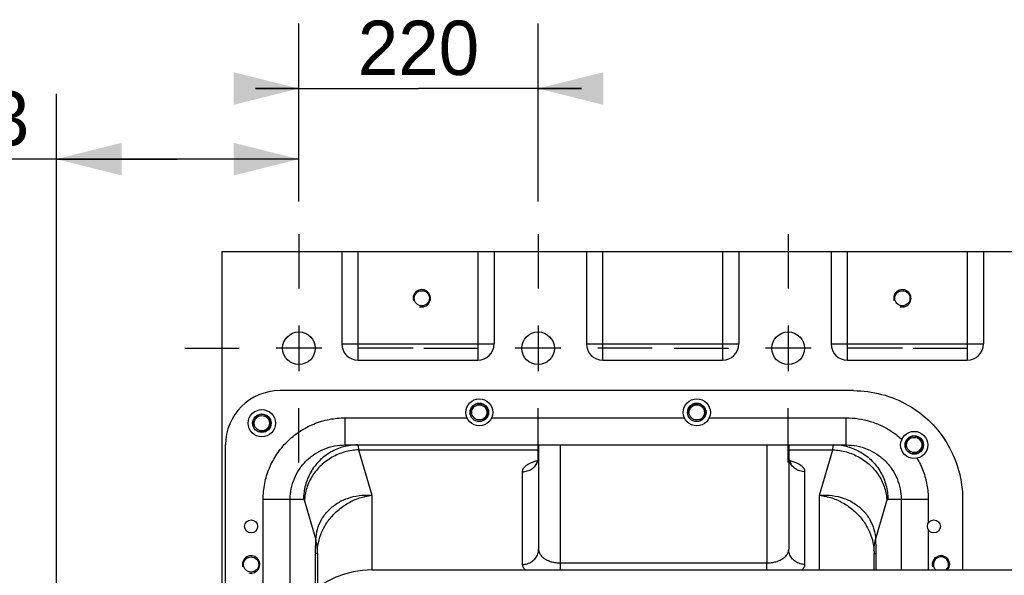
# Model space of a CAD drawing. Header units: millimetres. Extents: x 8 to 399, y 9 to 282.
# Tile 7 of 36: x 72 to 117, y 101 to 126. Entities that reach past the tile are written whole.
import ezdxf

# ---------------------------------------------------------------- set-up
doc = ezdxf.new("R2010")
doc.units = ezdxf.units.MM
doc.header["$LTSCALE"] = 23.1
doc.linetypes.add('CENTER', pattern=[0.6, 0.375, -0.075, 0.075, -0.075])
doc.layers.get('0').update_dxf_attribs({"linetype": 'CONTINUOUS'})
doc.layers.add('02___PRT_ALL_AXES', color=7, linetype='CONTINUOUS')
doc.dimstyles.new('DIMSTYLE_1', dxfattribs={"dimtxt": 2.5, "dimasz": 3, "dimexe": 0.18, "dimexo": 0.0625, "dimgap": 0.09, "dimtad": 1, "dimlfac": 20, "dimdsep": 46, "dimtxsty": 'Standard', "dimblk": '_FILLED', "dimblk1": '_FILLED', "dimblk2": '_FILLED', "dimcen": 0.09, "dimadec": 0, "dimazin": 0, "dimtp": 0.01, "dimtm": 0.01, "dimtfac": 1, "dimtofl": 0, "dimtmove": 0, "dimatfit": 3, "dimldrblk": '_FILLED', "dimfxl": 0, "dimtolj": 1, "dimarcsym": 0})
doc.dimstyles.new('DIMSTYLE_2', dxfattribs={"dimtxt": 2.5, "dimasz": 3, "dimexe": 0.18, "dimexo": 0.0625, "dimgap": 0.09, "dimtad": 1, "dimdec": 0, "dimlfac": 20, "dimdsep": 46, "dimtxsty": 'Standard', "dimblk": '_FILLED', "dimblk1": '_FILLED', "dimblk2": '_FILLED', "dimcen": 0.09, "dimadec": 0, "dimazin": 0, "dimtfac": 1, "dimtdec": 0, "dimtofl": 0, "dimtmove": 0, "dimatfit": 3, "dimldrblk": '_FILLED', "dimfxl": 0, "dimtolj": 1, "dimarcsym": 0})

# ---------------------------------------------------------------- blocks, each defined once
blk = doc.blocks.new('_FILLED')
at = {"color": 0, "linetype": 'ByBlock'}
blk.add_solid([(0, 0), (-1, 0.25), (-1, -0.25)], dxfattribs=at)
blk = doc.blocks.new('*D9')
at = {"color": 2, "linetype": 'Continuous'}
for p, q in [((73.859, 94.446), (73.859, 122.85)), ((85.008, 117.896), (85.008, 122.85)), ((79.434, 119.85), (65.109, 119.85)), ((73.859, 119.85), (79.434, 119.85)), ((85.008, 119.85), (79.434, 119.85))]:
    blk.add_line(p, q, dxfattribs=at)
at = {"color": 2, "linetype": 'Continuous', "xscale": 3, "yscale": 3, "zscale": 3, "rotation": 180}
blk.add_blockref('_FILLED', (73.859, 119.85), dxfattribs=at)
at = {"color": 2, "linetype": 'Continuous', "xscale": 3, "yscale": 3, "zscale": 3}
blk.add_blockref('_FILLED', (85.008, 119.85), dxfattribs=at)
at = {"color": 2, "linetype": 'Continuous', "insert": (72.609, 122.975), "char_height": 2.5, "width": 7.5, "attachment_point": 3, "line_spacing_factor": 0.9}
blk.add_mtext('223', dxfattribs=at)
blk = doc.blocks.new('*D10')
at = {"color": 2, "linetype": 'Continuous'}
for p, q in [((85.008, 117.896), (85.008, 126.099)), ((96.008, 117.896), (96.008, 126.099)), ((85.008, 123.099), (83.008, 123.099)), ((83.008, 123.099), (90.508, 123.099)), ((98.008, 123.099), (90.508, 123.099)), ((96.008, 123.099), (98.008, 123.099))]:
    blk.add_line(p, q, dxfattribs=at)
at = {"color": 2, "linetype": 'Continuous', "xscale": 3, "yscale": 3, "zscale": 3}
blk.add_blockref('_FILLED', (85.008, 123.099), dxfattribs=at)
at = {"color": 2, "linetype": 'Continuous', "xscale": 3, "yscale": 3, "zscale": 3, "rotation": 180}
blk.add_blockref('_FILLED', (96.008, 123.099), dxfattribs=at)
at = {"color": 2, "linetype": 'Continuous', "insert": (90.508, 126.224), "char_height": 2.5, "width": 7.5, "attachment_point": 2, "line_spacing_factor": 0.9}
blk.add_mtext('220', dxfattribs=at)

msp = doc.modelspace()

# ---------------------------------------------------------------- linework, layer by layer
at = {"color": 7, "linetype": 'Continuous'}
for p, q in [((81.45825, 115.59583), (81.45825, 92.94583)), ((81.45825, 115.59583), (122.00825, 115.59583)), ((86.98325, 115.59583), (86.98325, 111.34583)), ((87.73325, 110.59583), (87.73325, 115.59583)), ((93.23325, 115.59583), (93.23325, 110.59583)), ((93.98325, 115.59583), (93.98325, 111.34583)), ((98.23325, 115.59583), (98.23325, 111.34583)), ((98.98325, 110.59583), (98.98325, 115.59583)), ((104.48325, 115.59583), (104.48325, 110.59583)), ((105.23325, 115.59583), (105.23325, 111.34583)), ((109.48325, 115.59583), (109.48325, 111.34583)), ((110.23325, 110.59583), (110.23325, 115.59583)), ((115.73325, 115.59583), (115.73325, 110.59583)), ((116.48325, 115.59583), (116.48325, 111.34583)), ((86.98325, 111.34583), (93.98325, 111.34583)), ((98.23325, 111.34583), (105.23325, 111.34583)), ((109.48325, 111.34583), (116.48325, 111.34583)), ((87.73325, 110.59583), (93.23325, 110.59583)), ((98.98325, 110.59583), (104.48325, 110.59583)), ((110.23325, 110.59583), (115.73325, 110.59583)), ((110.51754, 109.19583), (84.13462, 109.19583)), ((87.13667, 106.69583), (87.13667, 107.94583)), ((110.17595, 106.69583), (110.17595, 107.94583)), ((81.63462, 92.94583), (81.63462, 106.69583)), ((87.13667, 106.69583), (110.17595, 106.69583)), ((87.75331, 106.47053), (88.35788, 104.38139)), ((87.75331, 106.47053), (96.03131, 106.47053)), ((96.03131, 106.69583), (96.03131, 101.90054)), ((97.03131, 100.94583), (97.03131, 106.69583)), ((106.53131, 106.69583), (106.53139, 101.26495)), ((107.53131, 106.69583), (107.53131, 101.90057)), ((107.53131, 106.47053), (109.55932, 106.47053)), ((108.95475, 104.38139), (109.55932, 106.47053)), ((95.28131, 105.46316), (95.28131, 101.1956)), ((108.28131, 101.1956), (108.28131, 105.46316)), ((83.36601, 93.44917), (83.36601, 104.19583)), ((83.36601, 104.19583), (85.22214, 104.19583)), ((84.60917, 98.6424), (84.60917, 104.19583)), ((88.35788, 104.38139), (88.35806, 100.94583)), ((108.95456, 100.94583), (108.95475, 104.38139)), ((112.09048, 104.19583), (113.94661, 104.19583)), ((112.70346, 104.19583), (112.70346, 100.94583)), ((115.52801, 104.19583), (115.52801, 100.94583)), ((85.26699, 104.12074), (85.78685, 102.32434)), ((111.52577, 102.32434), (112.04563, 104.12074)), ((85.7757, 100.0358), (85.7757, 101.69848)), ((85.85788, 101.69848), (85.7757, 101.69848)), ((85.85788, 101.69848), (85.85788, 100.11019)), ((111.45475, 100.94583), (111.45475, 101.69848)), ((111.45475, 101.69848), (111.53692, 101.69848)), ((111.53692, 101.69848), (111.53692, 100.94583)), ((97.03131, 101.26495), (106.53139, 101.26495)), ((106.53131, 100.94583), (106.53131, 101.26495)), ((88.36452, 100.94583), (137.74391, 100.94583))]:
    msp.add_line(p, q, dxfattribs=at)
for points in [[(96.0313, 106.16454), (96.01758, 106.0498), (95.96033, 105.91067), (95.92202, 105.86018)], [(107.65494, 105.84614), (107.65083, 105.84994), (107.60178, 105.91149), (107.54486, 106.05055), (107.53132, 106.16457)]]:
    msp.add_lwpolyline(points, dxfattribs=at)
at = {"color": 2, "linetype": 'Continuous'}
for centre, start in [((90.66025, 113.44583), 255), ((112.75825, 113.44583), 255), ((93.30525, 108.19583), 255), ((103.30525, 108.19583), 255), ((83.30525, 107.69583), 255), ((113.30525, 106.69583), 255), ((82.80925, 101.19583), 255), ((114.53425, 101.19583), 321.308384)]:
    msp.add_arc(centre, 0.4, start, 195, dxfattribs=at)
at = {"color": 7, "linetype": 'Continuous'}
for centre, radius, start, end in [((87.73325, 111.34583), 0.75, 180, 270), ((93.23325, 111.34583), 0.75, 270, 360), ((98.98325, 111.34583), 0.75, 180, 270), ((104.48325, 111.34583), 0.75, 270, 360), ((110.23325, 111.34583), 0.75, 180, 270), ((115.73325, 111.34583), 0.75, 270, 360), ((84.13462, 106.69583), 2.5, 90, 180), ((109.60308, 104.21416), 2.48168, 76.836006, 89.974624), ((109.60682, 104.23), 2.4654, 74.933417, 76.83686), ((96.65715, 103.47957), 2.58206, 105.514963, 107.231506), ((96.7215, 103.25174), 2.8188, 105.14219, 105.536513), ((106.84111, 103.25169), 2.81885, 74.463467, 74.858767), ((106.91833, 103.52397), 2.53583, 72.33796, 74.496666), ((88.36452, 96.69583), 4.25, 90, 180)]:
    msp.add_arc(centre, radius, start, end, dxfattribs=at)
for points, start_tangent, end_tangent in [([(110.51754, 109.19583), (113.01639, 108.52963), (114.85303, 106.70222), (115.52801, 104.19583)], (1, 0), (0, -1)), ([(83.36601, 104.19583), (83.43696, 104.91988), (83.65041, 105.62455), (83.99728, 106.27295), (84.46573, 106.84282), (85.03791, 107.31125), (85.69139, 107.65942), (86.40339, 107.87424), (87.13667, 107.94583)], (0.00014382, 0.99999999), (0.99999999, 0.00012273)), ([(84.60917, 104.19583), (84.65698, 104.67982), (84.80016, 105.14918), (85.03258, 105.58098), (85.34628, 105.96045), (85.72937, 106.27246), (86.16695, 106.50451), (86.64381, 106.64784), (87.13667, 106.69583)], (0.00007719, 1), (1, 0.00006763)), ([(87.70845, 106.69583), (87.06494, 106.61065), (86.46529, 106.3609), (85.95036, 105.9636), (85.55524, 105.44583), (85.30686, 104.84288), (85.22214, 104.19583)], (-1, 0), (0, -1)), ([(87.7533, 106.47056), (87.12369, 106.37283), (86.53507, 106.12849), (86.02577, 105.75344), (85.62893, 105.27209), (85.37039, 104.71578), (85.26699, 104.12074)], (-0.9994318, -0.03370561), (-0.03772948, -0.99928799)), ([(87.70845, 106.69583), (87.73868, 106.5952), (87.7533, 106.47053)], (0.99999994, -0.00034706), (0.09597964, -0.9953833)), ([(109.55932, 106.47053), (109.57395, 106.5952), (109.60417, 106.69583)], (0.09597969, 0.99538329), (0.99999994, 0.00034711)), ([(109.55932, 106.47056), (110.18893, 106.37283), (110.77755, 106.12849), (111.28686, 105.75344), (111.68369, 105.27209), (111.94223, 104.71578), (112.04563, 104.12074)], (0.9994318, -0.03370561), (0.03772948, -0.99928799)), ([(110.17595, 106.69583), (110.66881, 106.64784), (111.14567, 106.50451), (111.58325, 106.27246), (111.96634, 105.96045), (112.28004, 105.58098), (112.51247, 105.14918), (112.65564, 104.67982), (112.70346, 104.19583)], (1, -0.00006764), (0.00007719, -1)), ([(110.24768, 106.61065), (110.84733, 106.3609), (111.36226, 105.9636), (111.75738, 105.44583), (112.00576, 104.84288), (112.09048, 104.19583)], (0.96562004, -0.25995758), (0, -1)), ([(95.28131, 105.46316), (95.51307, 105.49766), (95.72215, 105.59779), (95.88807, 105.75375), (95.9946, 105.95026), (96.0313, 106.16454)], (1, 0), (0.00549447, 0.99998491)), ([(108.28131, 105.46316), (108.04954, 105.49766), (107.84047, 105.59779), (107.67455, 105.75375), (107.56802, 105.95027), (107.53132, 106.16457)], (-1, 0), (-0.00544657, 0.99998517)), ([(95.89226, 105.94573), (95.68436, 105.86893), (95.46665, 105.74782), (95.32869, 105.61005), (95.28131, 105.46316)], (-0.9550009, -0.29660291), (-0.00011491, -0.99999999)), ([(108.28131, 105.46316), (108.23393, 105.61005), (108.09597, 105.74783), (107.87826, 105.86893), (107.68771, 105.94027)], (-0.00010966, 0.99999999), (-0.95268289, 0.30396597)), ([(85.22214, 104.19583), (85.26699, 104.12074)], (0.99999992, -0.000407), (0.27801531, -0.96057664)), ([(85.78685, 102.32434), (85.86376, 102.8105), (86.05425, 103.26502), (86.35372, 103.66788), (86.75288, 103.99848), (87.23658, 104.23783), (87.78056, 104.36834), (88.35788, 104.38139)], (0.0393164, 0.99922681), (0.99552985, -0.0944474)), ([(85.85947, 101.82124), (85.93421, 102.32243), (86.11933, 102.81412), (86.41035, 103.27552), (86.79822, 103.68437), (87.26832, 104.01795), (87.79685, 104.25543), (88.35788, 104.38139)], (0.03787856, 0.99928235), (0.99122913, 0.13215447)), ([(108.95475, 104.38139), (109.53209, 104.36834), (110.07607, 104.23782), (110.55976, 103.99846), (110.95892, 103.66786), (111.25838, 103.26501), (111.44886, 102.8105), (111.52577, 102.32434)], (0.99553056, 0.09443995), (0.03931634, -0.99922681)), ([(108.95475, 104.38139), (109.51579, 104.25543), (110.04433, 104.01793), (110.51443, 103.68435), (110.90229, 103.27551), (111.1933, 102.81411), (111.37841, 102.32242), (111.45316, 101.82124)], (0.99123023, -0.13214626), (0.03787851, -0.99928235)), ([(112.04563, 104.12074), (112.09048, 104.19583)], (0.27801532, 0.96057664), (0.99999992, 0.00040692)), ([(85.7757, 101.69848), (85.77644, 101.8669), (85.77858, 102.02584), (85.78204, 102.1774), (85.78685, 102.32434)], (0.00000341, 1), (0.0379393, 0.99928005)), ([(85.85949, 101.82124), (85.8514, 101.98864), (85.82718, 102.1564), (85.78687, 102.32434)], (-0.00018305, 0.99999998), (-0.27658038, 0.96099079)), ([(95.28131, 101.1956), (95.51308, 101.23011), (95.72216, 101.33024), (95.88808, 101.4862), (95.99461, 101.68271), (96.03131, 101.90055)], (1, 0), (0, 1)), ([(96.03131, 101.90053), (96.05817, 101.75423), (96.13693, 101.61626), (96.2613, 101.49503), (96.42254, 101.39631), (96.61084, 101.32386), (96.81691, 101.27973), (97.03131, 101.26495)], (-0.00001722, -1), (0.99999999, -0.00012022)), ([(106.53139, 101.26496), (106.74581, 101.27975), (106.95188, 101.32389), (107.14017, 101.39634), (107.30135, 101.49504), (107.42573, 101.61632), (107.50452, 101.7544), (107.53131, 101.90055)], (0.99999999, -0.00011618), (0.00013812, 0.99999999)), ([(108.28131, 101.1956), (108.04955, 101.23011), (107.84047, 101.33024), (107.67455, 101.48619), (107.56802, 101.68271), (107.53131, 101.90055)], (-1, 0), (0, 1)), ([(111.45316, 101.82124), (111.46125, 101.98864), (111.48547, 102.1564), (111.52577, 102.32434)], (0.00018498, 0.99999998), (0.27657803, 0.96099146)), ([(111.52577, 102.32434), (111.53042, 102.18341), (111.53391, 102.03315), (111.53614, 101.87132), (111.53692, 101.69848)], (0.03792014, -0.99928077), (-0.00000378, -1)), ([(85.85788, 101.69848), (85.85878, 101.79818), (85.85993, 101.82121)], (0.00000001, 1), (0.06326021, 0.99799707)), ([(111.45316, 101.82124), (111.45464, 101.73843), (111.45435, 101.69848)], (0.03778174, -0.99928602), (-0.01389598, -0.99990345)), ([(95.28131, 101.1956), (95.32803, 101.0497), (95.42754, 100.94085)], (-0.00011895, -0.99999999), (0.773752, -0.63348863)), ([(108.13509, 100.94085), (108.23477, 101.04999), (108.28131, 101.1956)], (0.77374218, 0.63350062), (0.00027913, 0.99999996))]:
    msp.add_spline(points, degree=3, dxfattribs=dict(at, start_tangent=start_tangent, end_tangent=end_tangent))
at = {"layer": '02___PRT_ALL_AXES', "color": 7, "linetype": 'CENTER'}
for p, q in [((85.00825, 116.39583), (85.00825, 113.89583)), ((96.00825, 116.39583), (96.00825, 113.89583)), ((107.50825, 116.39583), (107.50825, 113.89583)), ((79.75825, 111.14583), (82.25825, 111.14583)), ((90.25825, 111.14583), (87.75825, 111.14583)), ((90.75825, 111.14583), (93.25825, 111.14583)), ((101.25825, 111.14583), (98.75825, 111.14583)), ((102.25825, 111.14583), (104.75825, 111.14583)), ((112.75825, 111.14583), (110.25825, 111.14583)), ((113.25825, 111.14583), (115.75825, 111.14583)), ((85.00825, 105.89583), (85.00825, 108.39583)), ((96.00825, 105.89583), (96.00825, 108.39583)), ((107.50825, 105.89583), (107.50825, 108.39583))]:
    msp.add_line(p, q, dxfattribs=at)
at = {"layer": '02___PRT_ALL_AXES', "color": 7, "linetype": 'Continuous'}
for p, q in [((85.00825, 112.19583), (85.00825, 110.09583)), ((96.00825, 112.19583), (96.00825, 110.09583)), ((107.50825, 112.19583), (107.50825, 110.09583)), ((86.05825, 111.14583), (83.95825, 111.14583)), ((97.05825, 111.14583), (94.95825, 111.14583)), ((108.55825, 111.14583), (106.45825, 111.14583)), ((87.13667, 107.94583), (92.73243, 107.94583)), ((93.87807, 107.94583), (102.73243, 107.94583)), ((103.87807, 107.94583), (110.17595, 107.94583)), ((113.94661, 104.19583), (113.94661, 103.09082)), ((113.94661, 102.80085), (113.94661, 100.94583))]:
    msp.add_line(p, q, dxfattribs=at)
for centre, radius in [((90.66025, 113.44583), 0.35), ((112.75825, 113.44583), 0.35), ((85.00825, 111.14583), 0.75), ((96.00825, 111.14583), 0.75), ((107.50825, 111.14583), 0.75), ((93.30525, 108.19583), 0.625), ((103.30525, 108.19583), 0.625), ((83.30525, 107.69583), 0.625), ((93.30525, 108.19583), 0.425), ((93.30525, 108.19583), 0.35), ((103.30525, 108.19583), 0.425), ((103.30525, 108.19583), 0.35), ((83.30525, 107.69583), 0.425), ((83.30525, 107.69583), 0.35), ((113.30525, 106.69583), 0.625), ((113.30525, 106.69583), 0.425), ((113.30525, 106.69583), 0.35), ((82.80925, 102.94583), 0.3), ((114.20925, 102.94583), 0.3), ((82.80925, 101.19583), 0.35)]:
    msp.add_circle(centre, radius, dxfattribs=at)
msp.add_arc((114.53425, 101.19583), 0.35, 314.272069, 225.727931, dxfattribs=at)
for points, start_tangent, end_tangent in [([(110.17595, 107.94583), (110.73386, 107.90456), (111.28303, 107.78056), (111.80784, 107.57642), (112.2952, 107.2975), (112.73446, 106.95044)], (0.99999999, -0.00012274), (0.73646613, -0.67647442)), ([(113.43362, 106.08416), (113.71589, 105.48743), (113.88911, 104.84826), (113.94661, 104.19583)], (0.50554737, -0.86279885), (0.00014383, -0.99999999))]:
    msp.add_spline(points, degree=3, dxfattribs=dict(at, start_tangent=start_tangent, end_tangent=end_tangent))

# ---------------------------------------------------------------- dimensions: what is measured, and where the dimension line sits
at = {"color": 2, "linetype": 'Continuous'}
for base, p1, p2, dimstyle, picture, middle in [((96.00825, 123.09891), (85.00825, 117.89583), (96.00825, 117.89583), 'DIMSTYLE_1', '*D10', (86.75825, 124.97391)), ((85.00825, 119.85017), (73.85938, 94.44583), (85.00825, 122.85017), 'DIMSTYLE_2', '*D9', (61.35933, 121.72517))]:
    dim = msp.add_linear_dim(base=base, p1=p1, p2=p2, dimstyle=dimstyle, dxfattribs=at)
    dim.commit()
    dim.dimension.update_dxf_attribs({"geometry": picture, "text_midpoint": middle, "dimtype": 160})

doc.saveas('drawing.dxf')
